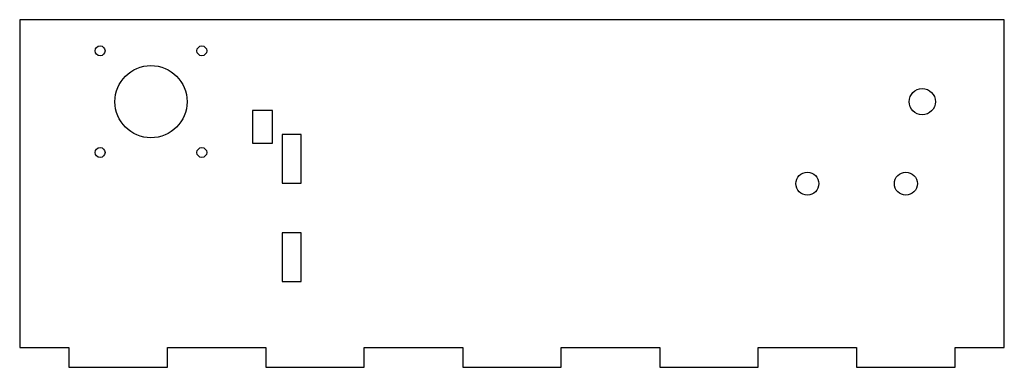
# Model space of a CAD drawing. Header units: millimetres. Extents: x -150 to 150, y -56 to 50.
import ezdxf

# ---------------------------------------------------------------- set-up
doc = ezdxf.new("R2010")
doc.units = ezdxf.units.MM

msp = doc.modelspace()

# ---------------------------------------------------------------- linework, layer by layer
at = {"color": 7, "linetype": 'Continuous', "lineweight": 25}
for p, q in [((-150, 50), (-150, -50)), ((150, 50), (-150, 50)), ((150, -50), (150, 50)), ((-73, 22.35), (-79.05, 22.35)), ((-79.05, 22.35), (-79.05, 12.3)), ((-73, 12.3), (-73, 22.35)), ((-64.2, 15), (-70, 15)), ((-70, 15), (-70, 0.2)), ((-64.2, 0.2), (-64.2, 15)), ((-79.05, 12.3), (-73, 12.3)), ((-70, 0.2), (-64.2, 0.2)), ((-64.2, -15), (-70, -15)), ((-70, -15), (-70, -29.8)), ((-64.2, -29.8), (-64.2, -15)), ((-70, -29.8), (-64.2, -29.8)), ((-150, -50), (-135, -50)), ((-135, -50), (-135, -56)), ((-105, -50), (-75, -50)), ((-105, -56), (-105, -50)), ((-75, -50), (-75, -56)), ((-45, -50), (-15, -50)), ((-45, -56), (-45, -50)), ((-15, -50), (-15, -56)), ((15, -50), (45, -50)), ((15, -56), (15, -50)), ((45, -50), (45, -56)), ((75, -50), (105, -50)), ((75, -56), (75, -50)), ((105, -50), (105, -56)), ((135, -50), (150, -50)), ((135, -56), (135, -50)), ((-135, -56), (-105, -56)), ((-75, -56), (-45, -56)), ((-15, -56), (15, -56)), ((45, -56), (75, -56)), ((105, -56), (135, -56))]:
    msp.add_line(p, q, dxfattribs=at)
for centre, radius in [((-125.5, 40.5), 1.5), ((-94.5, 40.5), 1.5), ((-110, 25), 11), ((125, 25), 4), ((-125.5, 9.5), 1.5), ((-94.5, 9.5), 1.5), ((90, 0), 3.5), ((120, 0), 3.5)]:
    msp.add_circle(centre, radius, dxfattribs=at)

doc.saveas('drawing.dxf')
